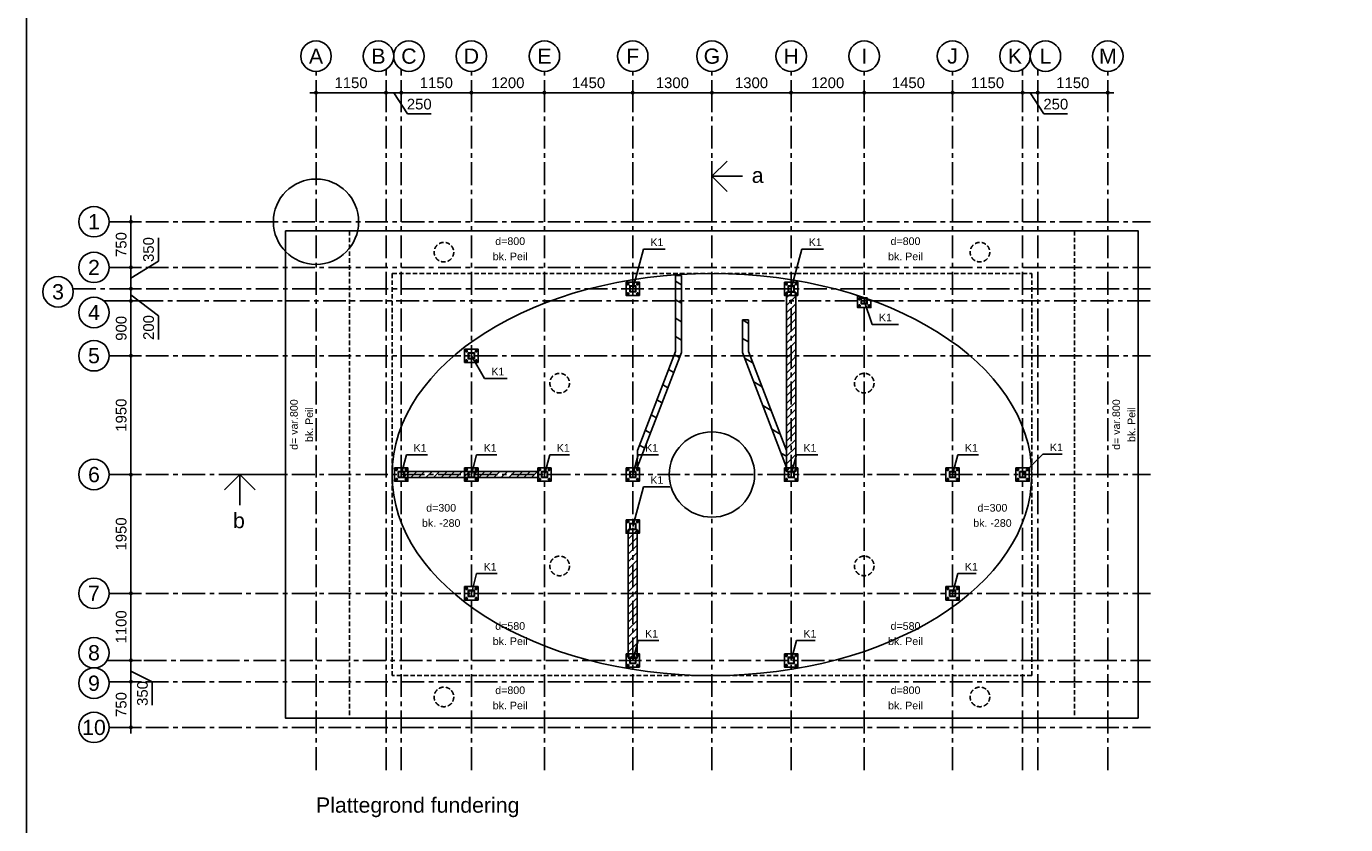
# Model space of a CAD drawing. Extents: x -29722 to 59460, y 0 to 42044.
# Tile 3 of 10: x 1000 to 22658, y 13399 to 26501. Entities that reach past the tile are written whole.
import ezdxf
from ezdxf.enums import TextEntityAlignment as Align

# ---------------------------------------------------------------- set-up
doc = ezdxf.new("R2010")
doc.units = 0
doc.header["$LTSCALE"] = 300
doc.header["$MEASUREMENT"] = 0
doc.header["$PDMODE"] = 3
doc.header["$PDSIZE"] = 2
for name, pattern in [('CENTER', [2, 1.25, -0.25, 0.25, -0.25]), ('CENTER2', [1.125, 0.75, -0.125, 0.125, -0.125]), ('HIDDEN', [0.375, 0.25, -0.125])]:
    doc.linetypes.add(name, pattern=pattern)
doc.layers.get('0').update_dxf_attribs({"linetype": 'CONTINUOUS'})
doc.layers.get('DEFPOINTS').update_dxf_attribs({"linetype": 'CONTINUOUS'})
for name, color, linetype in [('01', 7, 'CENTER'), ('02', 2, 'CONTINUOUS'), ('05', 1, 'CONTINUOUS'), ('06', 7, 'HIDDEN'), ('08', 7, 'CONTINUOUS'), ('12', 7, 'CONTINUOUS'), ('16', 7, 'CONTINUOUS'), ('21', 3, 'CONTINUOUS'), ('22', 7, 'CONTINUOUS'), ('24', 1, 'CONTINUOUS'), ('30', 3, 'CONTINUOUS'), ('32', 4, 'CONTINUOUS'), ('39', 1, 'CENTER2'), ('51', 7, 'HIDDEN')]:
    doc.layers.add(name, color=color, linetype=linetype)
doc.layers.add('28', color=6, linetype='CONTINUOUS', plot=False)
doc.styles.add('ZI-Arial', font='arial.ttf')
doc.dimstyles.get("Standard").update_dxf_attribs({"dimscale": 50, "dimtxt": 2.5, "dimasz": 1, "dimexe": 0, "dimexo": 0, "dimgap": 0, "dimtad": 0, "dimdsep": 46, "dimtxsty": 'ZI-Arial', "dimblk1": 'DOT2035', "dimblk2": 'DOT2035', "dimsah": 1, "dimcen": -1, "dimse1": 1, "dimse2": 1, "dimazin": 0, "dimtfac": 1, "dimtdec": 0, "dimtix": 1, "dimtmove": 1, "dimatfit": 3, "dimldrblk": 'DOT2035', "dimfxl": 1, "dimtvp": 0.9, "dimtolj": 1, "dimtzin": 0, "dimarcsym": 0})

# ---------------------------------------------------------------- blocks, each defined once
blk = doc.blocks.new('KADER0')
at = {"layer": '05'}
blk.add_lwpolyline([(20, 20), (20, 820.88), (1169.2, 820.88), (1169.2, 20)], close=True, dxfattribs=at)
blk = doc.blocks.new('DOT2035')
for p, q in [((-1, 0), (2, 0)), ((0, 3.5), (0, -3.5))]:
    blk.add_line(p, q)
blk.add_circle((0, 0), 0.4)
blk = doc.blocks.new('*D144')
at = {"layer": '21', "color": 0, "lineweight": -2, "transparency": 16777216}
blk.add_line((50, 2118), (1100, 2118), dxfattribs=at)
at = {"layer": 'DEFPOINTS', "color": 0, "transparency": 16777216}
for p in [(0, 2468), (1150, 2501), (1150, 2118)]:
    blk.add_point(p, dxfattribs=at)
at = {"color": 0, "lineweight": -2, "transparency": 16777216, "xscale": 50, "yscale": 50, "zscale": 50, "rotation": 180}
blk.add_blockref('DOT2035', (0, 2118), dxfattribs=at)
at = {"color": 0, "lineweight": -2, "transparency": 16777216, "xscale": 50, "yscale": 50, "zscale": 50}
blk.add_blockref('DOT2035', (1150, 2118), dxfattribs=at)
at = {"layer": '21', "color": 2, "transparency": 16777216, "insert": (575, 2279), "char_height": 175, "attachment_point": 5, "style": 'ZI-Arial'}
blk.add_mtext('\\A1;1150', dxfattribs=at)
blk = doc.blocks.new('*D145')
at = {"layer": '21', "color": 0, "lineweight": -2, "transparency": 16777216}
for p, q in [((1200, 2118), (1350, 2118)), ((1275, 2118), (1500, 1768)), ((1500, 1768), (1889, 1768))]:
    blk.add_line(p, q, dxfattribs=at)
at = {"layer": 'DEFPOINTS', "color": 0, "transparency": 16777216}
for p in [(1150, 2501), (1400, 2501), (1400, 2118)]:
    blk.add_point(p, dxfattribs=at)
at = {"color": 0, "lineweight": -2, "transparency": 16777216, "xscale": 50, "yscale": 50, "zscale": 50, "rotation": 180}
blk.add_blockref('DOT2035', (1150, 2118), dxfattribs=at)
at = {"color": 0, "lineweight": -2, "transparency": 16777216, "xscale": 50, "yscale": 50, "zscale": 50}
blk.add_blockref('DOT2035', (1400, 2118), dxfattribs=at)
at = {"layer": '21', "color": 2, "transparency": 16777216, "insert": (1695, 1929), "char_height": 175, "attachment_point": 5, "style": 'ZI-Arial'}
blk.add_mtext('\\A1;250', dxfattribs=at)
blk = doc.blocks.new('*D146')
at = {"layer": '21', "color": 0, "lineweight": -2, "transparency": 16777216}
blk.add_line((1450, 2118), (2500, 2118), dxfattribs=at)
at = {"layer": 'DEFPOINTS', "color": 0, "transparency": 16777216}
for p in [(1400, 2501), (2550, 2468), (2550, 2118)]:
    blk.add_point(p, dxfattribs=at)
at = {"color": 0, "lineweight": -2, "transparency": 16777216, "xscale": 50, "yscale": 50, "zscale": 50, "rotation": 180}
blk.add_blockref('DOT2035', (1400, 2118), dxfattribs=at)
at = {"color": 0, "lineweight": -2, "transparency": 16777216, "xscale": 50, "yscale": 50, "zscale": 50}
blk.add_blockref('DOT2035', (2550, 2118), dxfattribs=at)
at = {"layer": '21', "color": 2, "transparency": 16777216, "insert": (1975, 2279), "char_height": 175, "attachment_point": 5, "style": 'ZI-Arial'}
blk.add_mtext('\\A1;1150', dxfattribs=at)
blk = doc.blocks.new('*D147')
at = {"layer": '21', "color": 0, "lineweight": -2, "transparency": 16777216}
blk.add_line((2600, 2118), (3700, 2118), dxfattribs=at)
at = {"layer": 'DEFPOINTS', "color": 0, "transparency": 16777216}
for p in [(2550, 2468), (3750, 2468), (3750, 2118)]:
    blk.add_point(p, dxfattribs=at)
at = {"color": 0, "lineweight": -2, "transparency": 16777216, "xscale": 50, "yscale": 50, "zscale": 50, "rotation": 180}
blk.add_blockref('DOT2035', (2550, 2118), dxfattribs=at)
at = {"color": 0, "lineweight": -2, "transparency": 16777216, "xscale": 50, "yscale": 50, "zscale": 50}
blk.add_blockref('DOT2035', (3750, 2118), dxfattribs=at)
at = {"layer": '21', "color": 2, "transparency": 16777216, "insert": (3150, 2279), "char_height": 175, "attachment_point": 5, "style": 'ZI-Arial'}
blk.add_mtext('\\A1;1200', dxfattribs=at)
blk = doc.blocks.new('*D148')
at = {"layer": '21', "color": 0, "lineweight": -2, "transparency": 16777216}
blk.add_line((3800, 2118), (5150, 2118), dxfattribs=at)
at = {"layer": 'DEFPOINTS', "color": 0, "transparency": 16777216}
for p in [(3750, 2468), (5200, 2468), (5200, 2118)]:
    blk.add_point(p, dxfattribs=at)
at = {"color": 0, "lineweight": -2, "transparency": 16777216, "xscale": 50, "yscale": 50, "zscale": 50, "rotation": 180}
blk.add_blockref('DOT2035', (3750, 2118), dxfattribs=at)
at = {"color": 0, "lineweight": -2, "transparency": 16777216, "xscale": 50, "yscale": 50, "zscale": 50}
blk.add_blockref('DOT2035', (5200, 2118), dxfattribs=at)
at = {"layer": '21', "color": 2, "transparency": 16777216, "insert": (4475, 2279), "char_height": 175, "attachment_point": 5, "style": 'ZI-Arial'}
blk.add_mtext('\\A1;1450', dxfattribs=at)
blk = doc.blocks.new('*D149')
at = {"layer": '21', "color": 0, "lineweight": -2, "transparency": 16777216}
blk.add_line((7850, 2118), (8950, 2118), dxfattribs=at)
at = {"layer": 'DEFPOINTS', "color": 0, "transparency": 16777216}
for p in [(7800, 2468), (9000, 2468), (9000, 2118)]:
    blk.add_point(p, dxfattribs=at)
at = {"color": 0, "lineweight": -2, "transparency": 16777216, "xscale": 50, "yscale": 50, "zscale": 50, "rotation": 180}
blk.add_blockref('DOT2035', (7800, 2118), dxfattribs=at)
at = {"color": 0, "lineweight": -2, "transparency": 16777216, "xscale": 50, "yscale": 50, "zscale": 50}
blk.add_blockref('DOT2035', (9000, 2118), dxfattribs=at)
at = {"layer": '21', "color": 2, "transparency": 16777216, "insert": (8400, 2279), "char_height": 175, "attachment_point": 5, "style": 'ZI-Arial'}
blk.add_mtext('\\A1;1200', dxfattribs=at)
blk = doc.blocks.new('*D150')
at = {"layer": '21', "color": 0, "lineweight": -2, "transparency": 16777216}
blk.add_line((9050, 2118), (10400, 2118), dxfattribs=at)
at = {"layer": 'DEFPOINTS', "color": 0, "transparency": 16777216}
for p in [(9000, 2468), (10450, 2468), (10450, 2118)]:
    blk.add_point(p, dxfattribs=at)
at = {"color": 0, "lineweight": -2, "transparency": 16777216, "xscale": 50, "yscale": 50, "zscale": 50, "rotation": 180}
blk.add_blockref('DOT2035', (9000, 2118), dxfattribs=at)
at = {"color": 0, "lineweight": -2, "transparency": 16777216, "xscale": 50, "yscale": 50, "zscale": 50}
blk.add_blockref('DOT2035', (10450, 2118), dxfattribs=at)
at = {"layer": '21', "color": 2, "transparency": 16777216, "insert": (9725, 2279), "char_height": 175, "attachment_point": 5, "style": 'ZI-Arial'}
blk.add_mtext('\\A1;1450', dxfattribs=at)
blk = doc.blocks.new('*D151')
at = {"layer": '21', "color": 0, "lineweight": -2, "transparency": 16777216}
blk.add_line((10500, 2118), (11550, 2118), dxfattribs=at)
at = {"layer": 'DEFPOINTS', "color": 0, "transparency": 16777216}
for p in [(10450, 2468), (11600, 2501), (11600, 2118)]:
    blk.add_point(p, dxfattribs=at)
at = {"color": 0, "lineweight": -2, "transparency": 16777216, "xscale": 50, "yscale": 50, "zscale": 50, "rotation": 180}
blk.add_blockref('DOT2035', (10450, 2118), dxfattribs=at)
at = {"color": 0, "lineweight": -2, "transparency": 16777216, "xscale": 50, "yscale": 50, "zscale": 50}
blk.add_blockref('DOT2035', (11600, 2118), dxfattribs=at)
at = {"layer": '21', "color": 2, "transparency": 16777216, "insert": (11025, 2279), "char_height": 175, "attachment_point": 5, "style": 'ZI-Arial'}
blk.add_mtext('\\A1;1150', dxfattribs=at)
blk = doc.blocks.new('*D152')
at = {"layer": '21', "color": 0, "lineweight": -2, "transparency": 16777216}
for p, q in [((11650, 2118), (11800, 2118)), ((11725, 2118), (11950, 1768)), ((11950, 1768), (12339, 1768))]:
    blk.add_line(p, q, dxfattribs=at)
at = {"layer": 'DEFPOINTS', "color": 0, "transparency": 16777216}
for p in [(11600, 2501), (11850, 2501), (11850, 2118)]:
    blk.add_point(p, dxfattribs=at)
at = {"color": 0, "lineweight": -2, "transparency": 16777216, "xscale": 50, "yscale": 50, "zscale": 50, "rotation": 180}
blk.add_blockref('DOT2035', (11600, 2118), dxfattribs=at)
at = {"color": 0, "lineweight": -2, "transparency": 16777216, "xscale": 50, "yscale": 50, "zscale": 50}
blk.add_blockref('DOT2035', (11850, 2118), dxfattribs=at)
at = {"layer": '21', "color": 2, "transparency": 16777216, "insert": (12145, 1929), "char_height": 175, "attachment_point": 5, "style": 'ZI-Arial'}
blk.add_mtext('\\A1;250', dxfattribs=at)
blk = doc.blocks.new('*D153')
at = {"layer": '21', "color": 0, "lineweight": -2, "transparency": 16777216}
blk.add_line((11900, 2118), (12950, 2118), dxfattribs=at)
at = {"layer": 'DEFPOINTS', "color": 0, "transparency": 16777216}
for p in [(11850, 2501), (13000, 2468), (13000, 2118)]:
    blk.add_point(p, dxfattribs=at)
at = {"color": 0, "lineweight": -2, "transparency": 16777216, "xscale": 50, "yscale": 50, "zscale": 50, "rotation": 180}
blk.add_blockref('DOT2035', (11850, 2118), dxfattribs=at)
at = {"color": 0, "lineweight": -2, "transparency": 16777216, "xscale": 50, "yscale": 50, "zscale": 50}
blk.add_blockref('DOT2035', (13000, 2118), dxfattribs=at)
at = {"layer": '21', "color": 2, "transparency": 16777216, "insert": (12425, 2279), "char_height": 175, "attachment_point": 5, "style": 'ZI-Arial'}
blk.add_mtext('\\A1;1150', dxfattribs=at)
blk = doc.blocks.new('*D154')
at = {"layer": '21', "color": 0, "lineweight": -2, "transparency": 16777216}
blk.add_line((-3038, -8250), (-3038, -7600), dxfattribs=at)
at = {"layer": 'DEFPOINTS', "color": 0, "transparency": 16777216}
for p in [(-3397, -7550), (-3038, -7550), (-3396, -8300)]:
    blk.add_point(p, dxfattribs=at)
at = {"color": 0, "lineweight": -2, "transparency": 16777216, "xscale": 50, "yscale": 50, "zscale": 50}
for p, rotation in [((-3038, -7550), 90), ((-3038, -8300), 270)]:
    blk.add_blockref('DOT2035', p, dxfattribs=dict(at, rotation=rotation))
at = {"layer": '21', "color": 2, "transparency": 16777216, "insert": (-3198, -7925), "char_height": 175, "attachment_point": 5, "rotation": 90, "style": 'ZI-Arial'}
blk.add_mtext('\\A1;750', dxfattribs=at)
blk = doc.blocks.new('*D155')
at = {"layer": '21', "color": 0, "lineweight": -2, "transparency": 16777216}
for p, q in [((-3038, -7500), (-3038, -7250)), ((-3038, -7375), (-2688, -7550)), ((-2688, -7550), (-2688, -7936))]:
    blk.add_line(p, q, dxfattribs=at)
at = {"layer": 'DEFPOINTS', "color": 0, "transparency": 16777216}
for p in [(-3429, -7200), (-3038, -7200), (-3397, -7550)]:
    blk.add_point(p, dxfattribs=at)
at = {"color": 0, "lineweight": -2, "transparency": 16777216, "xscale": 50, "yscale": 50, "zscale": 50}
for p, rotation in [((-3038, -7200), 90), ((-3038, -7550), 270)]:
    blk.add_blockref('DOT2035', p, dxfattribs=dict(at, rotation=rotation))
at = {"layer": '21', "color": 2, "transparency": 16777216, "insert": (-2849, -7743), "char_height": 175, "attachment_point": 5, "rotation": 90, "style": 'ZI-Arial'}
blk.add_mtext('\\A1;350', dxfattribs=at)
blk = doc.blocks.new('*D156')
at = {"layer": '21', "color": 0, "lineweight": -2, "transparency": 16777216}
blk.add_line((-3038, -7150), (-3038, -6150), dxfattribs=at)
at = {"layer": 'DEFPOINTS', "color": 0, "transparency": 16777216}
for p in [(-3396, -6100), (-3038, -6100), (-3429, -7200)]:
    blk.add_point(p, dxfattribs=at)
at = {"color": 0, "lineweight": -2, "transparency": 16777216, "xscale": 50, "yscale": 50, "zscale": 50}
for p, rotation in [((-3038, -6100), 90), ((-3038, -7200), 270)]:
    blk.add_blockref('DOT2035', p, dxfattribs=dict(at, rotation=rotation))
at = {"layer": '21', "color": 2, "transparency": 16777216, "insert": (-3198, -6650), "char_height": 175, "attachment_point": 5, "rotation": 90, "style": 'ZI-Arial'}
blk.add_mtext('\\A1;1100', dxfattribs=at)
blk = doc.blocks.new('*D157')
at = {"layer": '21', "color": 0, "lineweight": -2, "transparency": 16777216}
blk.add_line((-3038, -6050), (-3038, -4200), dxfattribs=at)
at = {"layer": 'DEFPOINTS', "color": 0, "transparency": 16777216}
for p in [(-3396, -4150), (-3038, -4150), (-3396, -6100)]:
    blk.add_point(p, dxfattribs=at)
at = {"color": 0, "lineweight": -2, "transparency": 16777216, "xscale": 50, "yscale": 50, "zscale": 50}
for p, rotation in [((-3038, -4150), 90), ((-3038, -6100), 270)]:
    blk.add_blockref('DOT2035', p, dxfattribs=dict(at, rotation=rotation))
at = {"layer": '21', "color": 2, "transparency": 16777216, "insert": (-3198, -5125), "char_height": 175, "attachment_point": 5, "rotation": 90, "style": 'ZI-Arial'}
blk.add_mtext('\\A1;1950', dxfattribs=at)
blk = doc.blocks.new('*D158')
at = {"layer": '21', "color": 0, "lineweight": -2, "transparency": 16777216}
blk.add_line((-3038, -2150), (-3038, -1350), dxfattribs=at)
at = {"layer": 'DEFPOINTS', "color": 0, "transparency": 16777216}
for p in [(-3483, -1300), (-3038, -1300), (-3396, -2200)]:
    blk.add_point(p, dxfattribs=at)
at = {"color": 0, "lineweight": -2, "transparency": 16777216, "xscale": 50, "yscale": 50, "zscale": 50}
for p, rotation in [((-3038, -1300), 90), ((-3038, -2200), 270)]:
    blk.add_blockref('DOT2035', p, dxfattribs=dict(at, rotation=rotation))
at = {"layer": '21', "color": 2, "transparency": 16777216, "insert": (-3198, -1750), "char_height": 175, "attachment_point": 5, "rotation": 90, "style": 'ZI-Arial'}
blk.add_mtext('\\A1;900', dxfattribs=at)
blk = doc.blocks.new('*D159')
at = {"layer": '21', "color": 0, "lineweight": -2, "transparency": 16777216}
for p, q in [((-3038, -1250), (-3038, -1150)), ((-3038, -1200), (-2588, -1543)), ((-2588, -1543), (-2588, -1932))]:
    blk.add_line(p, q, dxfattribs=at)
at = {"layer": 'DEFPOINTS', "color": 0, "transparency": 16777216}
for p in [(-3991, -1100), (-3038, -1100), (-3483, -1300)]:
    blk.add_point(p, dxfattribs=at)
at = {"color": 0, "lineweight": -2, "transparency": 16777216, "xscale": 50, "yscale": 50, "zscale": 50}
for p, rotation in [((-3038, -1100), 90), ((-3038, -1300), 270)]:
    blk.add_blockref('DOT2035', p, dxfattribs=dict(at, rotation=rotation))
at = {"layer": '21', "color": 2, "transparency": 16777216, "insert": (-2748, -1737), "char_height": 175, "attachment_point": 5, "rotation": 90, "style": 'ZI-Arial'}
blk.add_mtext('\\A1;200', dxfattribs=at)
blk = doc.blocks.new('*D160')
at = {"layer": '21', "color": 0, "lineweight": -2, "transparency": 16777216}
for p, q in [((-2588, -650), (-2588, -264)), ((-3038, -925), (-2588, -650)), ((-3038, -1050), (-3038, -800))]:
    blk.add_line(p, q, dxfattribs=at)
at = {"layer": 'DEFPOINTS', "color": 0, "transparency": 16777216}
for p in [(-3396, -750), (-3038, -750), (-3991, -1100)]:
    blk.add_point(p, dxfattribs=at)
at = {"color": 0, "lineweight": -2, "transparency": 16777216, "xscale": 50, "yscale": 50, "zscale": 50}
for p, rotation in [((-3038, -750), 90), ((-3038, -1100), 270)]:
    blk.add_blockref('DOT2035', p, dxfattribs=dict(at, rotation=rotation))
at = {"layer": '21', "color": 2, "transparency": 16777216, "insert": (-2749, -457), "char_height": 175, "attachment_point": 5, "rotation": 90, "style": 'ZI-Arial'}
blk.add_mtext('\\A1;350', dxfattribs=at)
blk = doc.blocks.new('*D161')
at = {"layer": '21', "color": 0, "lineweight": -2, "transparency": 16777216}
blk.add_line((-3038, -700), (-3038, -50), dxfattribs=at)
at = {"layer": 'DEFPOINTS', "color": 0, "transparency": 16777216}
for p in [(-3396, 0), (-3038, 0), (-3396, -750)]:
    blk.add_point(p, dxfattribs=at)
at = {"color": 0, "lineweight": -2, "transparency": 16777216, "xscale": 50, "yscale": 50, "zscale": 50}
for p, rotation in [((-3038, 0), 90), ((-3038, -750), 270)]:
    blk.add_blockref('DOT2035', p, dxfattribs=dict(at, rotation=rotation))
at = {"layer": '21', "color": 2, "transparency": 16777216, "insert": (-3198, -375), "char_height": 175, "attachment_point": 5, "rotation": 90, "style": 'ZI-Arial'}
blk.add_mtext('\\A1;750', dxfattribs=at)
blk = doc.blocks.new('*D162')
at = {"layer": '21', "color": 0, "lineweight": -2, "transparency": 16777216}
blk.add_line((6450, 2118), (5250, 2118), dxfattribs=at)
at = {"layer": 'DEFPOINTS', "color": 0, "transparency": 16777216}
for p in [(5200, 2468), (6500, 2468), (5200, 2118)]:
    blk.add_point(p, dxfattribs=at)
at = {"color": 0, "lineweight": -2, "transparency": 16777216, "xscale": 50, "yscale": 50, "zscale": 50, "rotation": 180}
blk.add_blockref('DOT2035', (5200, 2118), dxfattribs=at)
at = {"color": 0, "lineweight": -2, "transparency": 16777216, "xscale": 50, "yscale": 50, "zscale": 50}
blk.add_blockref('DOT2035', (6500, 2118), dxfattribs=at)
at = {"layer": '21', "color": 2, "transparency": 16777216, "insert": (5850, 2279), "char_height": 175, "attachment_point": 5, "style": 'ZI-Arial'}
blk.add_mtext('\\A1;1300', dxfattribs=at)
blk = doc.blocks.new('*D163')
at = {"layer": '21', "color": 0, "lineweight": -2, "transparency": 16777216}
blk.add_line((6550, 2118), (7750, 2118), dxfattribs=at)
at = {"layer": 'DEFPOINTS', "color": 0, "transparency": 16777216}
for p in [(6500, 2468), (7800, 2468), (7800, 2118)]:
    blk.add_point(p, dxfattribs=at)
at = {"color": 0, "lineweight": -2, "transparency": 16777216, "xscale": 50, "yscale": 50, "zscale": 50, "rotation": 180}
blk.add_blockref('DOT2035', (6500, 2118), dxfattribs=at)
at = {"color": 0, "lineweight": -2, "transparency": 16777216, "xscale": 50, "yscale": 50, "zscale": 50}
blk.add_blockref('DOT2035', (7800, 2118), dxfattribs=at)
at = {"layer": '21', "color": 2, "transparency": 16777216, "insert": (7150, 2279), "char_height": 175, "attachment_point": 5, "style": 'ZI-Arial'}
blk.add_mtext('\\A1;1300', dxfattribs=at)
blk = doc.blocks.new('*D164')
at = {"layer": '21', "color": 0, "lineweight": -2, "transparency": 16777216}
blk.add_line((-3038, -2250), (-3038, -4100), dxfattribs=at)
at = {"layer": 'DEFPOINTS', "color": 0, "transparency": 16777216}
for p in [(-3396, -2200), (-3396, -4150), (-3038, -4150)]:
    blk.add_point(p, dxfattribs=at)
at = {"color": 0, "lineweight": -2, "transparency": 16777216, "xscale": 50, "yscale": 50, "zscale": 50}
for p, rotation in [((-3038, -2200), 90), ((-3038, -4150), 270)]:
    blk.add_blockref('DOT2035', p, dxfattribs=dict(at, rotation=rotation))
at = {"layer": '21', "color": 2, "transparency": 16777216, "insert": (-3198, -3175), "char_height": 175, "attachment_point": 5, "rotation": 90, "style": 'ZI-Arial'}
blk.add_mtext('\\A1;1950', dxfattribs=at)
blk = doc.blocks.new('K100x100x6.3d', base_point=(50, 50))
at = {"layer": '32'}
blk.add_lwpolyline([(8, 0), (92, 0, 0.4142136), (100, 8), (100, 92, 0.4142136), (92, 100), (8, 100, 0.4142136), (0, 92), (0, 8, 0.4142136), (8, 0, 0.4142136)], format="xyb", dxfattribs=at)
blk.add_lwpolyline([(8, 6.3), (92, 6.3, 0.4142136), (93.7, 8), (93.7, 92, 0.4142136), (92, 93.7), (8, 93.7, 0.4142136), (6.3, 92), (6.3, 8, 0.4142136)], format="xyb", close=True, dxfattribs=at)
blk = doc.blocks.new('vpl')
at = {"layer": '30'}
for points in [[(-110, 110), (110, 110), (110, -110), (-110, -110)], [(-88, 94), (-96, 80), (-88, 66), (-72, 66), (-64, 80), (-72, 94)], [(72, 94), (64, 80), (72, 66), (88, 66), (96, 80), (88, 94)], [(-88, -66), (-96, -80), (-88, -94), (-72, -94), (-64, -80), (-72, -66)], [(72, -66), (64, -80), (72, -94), (88, -94), (96, -80), (88, -66)]]:
    blk.add_lwpolyline(points, close=True, dxfattribs=at)
blk = doc.blocks.new('*U226')
at = {"layer": '22'}
for p, q in [((0, 0), (87, 325)), ((87, 325), (429, 325))]:
    blk.add_line(p, q, dxfattribs=at)
at = {"layer": '28'}
blk.add_lwpolyline([(-50, -50), (50, -50), (50, 50), (-50, 50)], close=True, dxfattribs=at)
for name in ['vpl', 'K100x100x6.3d']:
    blk.add_blockref(name, (0, 0))
at = {"layer": '22', "style": 'ZI-Arial'}
blk.add_text('K1', height=125, dxfattribs=at).set_placement((202, 375))
blk = doc.blocks.new('*U225')
at = {"layer": '22'}
for p, q in [((0, 0), (87, 325)), ((87, 325), (417, 325))]:
    blk.add_line(p, q, dxfattribs=at)
at = {"layer": '28'}
blk.add_lwpolyline([(-50, -50), (50, -50), (50, 50), (-50, 50)], close=True, dxfattribs=at)
for name in ['vpl', 'K100x100x6.3d']:
    blk.add_blockref(name, (0, 0))
at = {"layer": '22', "style": 'ZI-Arial'}
blk.add_text('K1', height=125, dxfattribs=at).set_placement((202, 375))
blk = doc.blocks.new('*U224')
at = {"layer": '22'}
for p, q in [((0, 0), (87, 325)), ((87, 325), (413, 325))]:
    blk.add_line(p, q, dxfattribs=at)
at = {"layer": '28'}
blk.add_lwpolyline([(-50, -50), (50, -50), (50, 50), (-50, 50)], close=True, dxfattribs=at)
for name in ['vpl', 'K100x100x6.3d']:
    blk.add_blockref(name, (0, 0))
at = {"layer": '22', "style": 'ZI-Arial'}
blk.add_text('K1', height=125, dxfattribs=at).set_placement((202, 375))
blk = doc.blocks.new('*U223')
at = {"layer": '22'}
for p, q in [((0, 0), (87, 325)), ((87, 325), (422, 325))]:
    blk.add_line(p, q, dxfattribs=at)
at = {"layer": '28'}
blk.add_lwpolyline([(-50, -50), (50, -50), (50, 50), (-50, 50)], close=True, dxfattribs=at)
for name in ['vpl', 'K100x100x6.3d']:
    blk.add_blockref(name, (0, 0))
at = {"layer": '22', "style": 'ZI-Arial'}
blk.add_text('K1', height=125, dxfattribs=at).set_placement((202, 375))
blk = doc.blocks.new('*U222')
at = {"layer": '22'}
for p, q in [((0, 0), (87, 325)), ((87, 325), (437, 325))]:
    blk.add_line(p, q, dxfattribs=at)
at = {"layer": '28'}
blk.add_lwpolyline([(-50, -50), (50, -50), (50, 50), (-50, 50)], close=True, dxfattribs=at)
for name in ['vpl', 'K100x100x6.3d']:
    blk.add_blockref(name, (0, 0))
at = {"layer": '22', "style": 'ZI-Arial'}
blk.add_text('K1', height=125, dxfattribs=at).set_placement((202, 375))
blk = doc.blocks.new('*U221')
at = {"layer": '22'}
for p, q in [((0, 0), (87, 325)), ((87, 325), (424, 325))]:
    blk.add_line(p, q, dxfattribs=at)
at = {"layer": '28'}
blk.add_lwpolyline([(-50, -50), (50, -50), (50, 50), (-50, 50)], close=True, dxfattribs=at)
for name in ['vpl', 'K100x100x6.3d']:
    blk.add_blockref(name, (0, 0))
at = {"layer": '22', "style": 'ZI-Arial'}
blk.add_text('K1', height=125, dxfattribs=at).set_placement((202, 375))
blk = doc.blocks.new('*U220')
at = {"layer": '22'}
for p, q in [((0, 0), (334, 334)), ((334, 334), (651, 334))]:
    blk.add_line(p, q, dxfattribs=at)
at = {"layer": '28'}
blk.add_lwpolyline([(-50, -50), (50, -50), (50, 50), (-50, 50)], close=True, dxfattribs=at)
for name in ['vpl', 'K100x100x6.3d']:
    blk.add_blockref(name, (0, 0))
at = {"layer": '22', "style": 'ZI-Arial'}
blk.add_text('K1', height=125, dxfattribs=at).set_placement((449, 384))
blk = doc.blocks.new('*U233')
at = {"layer": '22'}
for p, q in [((0, 0), (174, 651)), ((174, 651), (529, 651))]:
    blk.add_line(p, q, dxfattribs=at)
at = {"layer": '28'}
blk.add_lwpolyline([(-50, -50), (50, -50), (50, 50), (-50, 50)], close=True, dxfattribs=at)
for name in ['vpl', 'K100x100x6.3d']:
    blk.add_blockref(name, (0, 0))
at = {"layer": '22', "style": 'ZI-Arial'}
blk.add_text('K1', height=125, dxfattribs=at).set_placement((289, 701))
blk = doc.blocks.new('*U232')
at = {"layer": '22'}
for p, q in [((0, 0), (174, 651)), ((174, 651), (531, 651))]:
    blk.add_line(p, q, dxfattribs=at)
at = {"layer": '28'}
blk.add_lwpolyline([(-50, -50), (50, -50), (50, 50), (-50, 50)], close=True, dxfattribs=at)
for name in ['vpl', 'K100x100x6.3d']:
    blk.add_blockref(name, (0, 0))
at = {"layer": '22', "style": 'ZI-Arial'}
blk.add_text('K1', height=125, dxfattribs=at).set_placement((289, 701))
blk = doc.blocks.new('*U227')
at = {"layer": '22'}
for p, q in [((0, 0), (214, -372)), ((214, -372), (586, -372))]:
    blk.add_line(p, q, dxfattribs=at)
at = {"layer": '28'}
blk.add_lwpolyline([(-50, -50), (50, -50), (50, 50), (-50, 50)], close=True, dxfattribs=at)
for name in ['vpl', 'K100x100x6.3d']:
    blk.add_blockref(name, (0, 0))
at = {"layer": '22', "style": 'ZI-Arial'}
blk.add_text('K1', height=125, dxfattribs=at).set_placement((328, -322))
blk = doc.blocks.new('*U228')
at = {"layer": '22'}
for p, q in [((0, 0), (87, 325)), ((87, 325), (426, 325))]:
    blk.add_line(p, q, dxfattribs=at)
at = {"layer": '28'}
blk.add_lwpolyline([(-50, -50), (50, -50), (50, 50), (-50, 50)], close=True, dxfattribs=at)
for name in ['vpl', 'K100x100x6.3d']:
    blk.add_blockref(name, (0, 0))
at = {"layer": '22', "style": 'ZI-Arial'}
blk.add_text('K1', height=125, dxfattribs=at).set_placement((202, 375))
blk = doc.blocks.new('*U231')
at = {"layer": '22'}
for p, q in [((0, 0), (87, 325)), ((87, 325), (430, 325))]:
    blk.add_line(p, q, dxfattribs=at)
at = {"layer": '28'}
blk.add_lwpolyline([(-50, -50), (50, -50), (50, 50), (-50, 50)], close=True, dxfattribs=at)
for name in ['vpl', 'K100x100x6.3d']:
    blk.add_blockref(name, (0, 0))
at = {"layer": '22', "style": 'ZI-Arial'}
blk.add_text('K1', height=125, dxfattribs=at).set_placement((202, 375))
blk = doc.blocks.new('*U230')
at = {"layer": '22'}
for p, q in [((0, 0), (87, 325)), ((87, 325), (393, 325))]:
    blk.add_line(p, q, dxfattribs=at)
at = {"layer": '28'}
blk.add_lwpolyline([(-50, -50), (50, -50), (50, 50), (-50, 50)], close=True, dxfattribs=at)
for name in ['vpl', 'K100x100x6.3d']:
    blk.add_blockref(name, (0, 0))
at = {"layer": '22', "style": 'ZI-Arial'}
blk.add_text('K1', height=125, dxfattribs=at).set_placement((202, 375))
blk = doc.blocks.new('*U229')
at = {"layer": '22'}
for p, q in [((0, 0), (87, 325)), ((87, 325), (387, 325))]:
    blk.add_line(p, q, dxfattribs=at)
at = {"layer": '28'}
blk.add_lwpolyline([(-50, -50), (50, -50), (50, 50), (-50, 50)], close=True, dxfattribs=at)
for name in ['vpl', 'K100x100x6.3d']:
    blk.add_blockref(name, (0, 0))
at = {"layer": '22', "style": 'ZI-Arial'}
blk.add_text('K1', height=125, dxfattribs=at).set_placement((202, 375))
blk = doc.blocks.new('*U219')
at = {"layer": '22'}
for p, q in [((0, 0), (174, 651)), ((174, 651), (609, 651))]:
    blk.add_line(p, q, dxfattribs=at)
at = {"layer": '28'}
blk.add_lwpolyline([(-50, -50), (50, -50), (50, 50), (-50, 50)], close=True, dxfattribs=at)
for name in ['vpl', 'K100x100x6.3d']:
    blk.add_blockref(name, (0, 0))
at = {"layer": '22', "style": 'ZI-Arial'}
blk.add_text('K1', height=125, dxfattribs=at).set_placement((289, 701))
blk = doc.blocks.new('ZI_KOLOMMEN')
at = {"layer": '22'}
for p, q in [((9000, -1300), (9128, -1685)), ((9128, -1685), (9563, -1685))]:
    blk.add_line(p, q, dxfattribs=at)
at = {"layer": '28'}
blk.add_lwpolyline([(8950, -1350), (9050, -1350), (9050, -1250), (8950, -1250)], close=True, dxfattribs=at)
at = {"layer": '30'}
for points in [[(8890, -1222), (9110, -1297), (9110, -1410), (8890, -1410)], [(8912, -1254), (8904, -1267), (8912, -1281), (8928, -1281), (8936, -1267), (8928, -1254)], [(8912, -1366), (8904, -1380), (8912, -1394), (8928, -1394), (8936, -1380), (8928, -1366)], [(9072, -1366), (9064, -1380), (9072, -1394), (9088, -1394), (9096, -1380), (9088, -1366)]]:
    blk.add_lwpolyline(points, close=True, dxfattribs=at)
for name, p in [('*U232', (5200, -1100)), ('*U233', (7800, -1100)), ('K100x100x6.3d', (9000, -1300)), ('*U227', (2550, -2200)), ('*U226', (1400, -4150)), ('*U225', (2550, -4150)), ('*U224', (3750, -4150)), ('*U223', (5200, -4150)), ('*U222', (7800, -4150)), ('*U221', (10450, -4150)), ('*U220', (11600, -4150)), ('*U219', (5200, -5003)), ('*U228', (2550, -6100)), ('*U229', (10450, -6100)), ('*U231', (5200, -7200)), ('*U230', (7800, -7200))]:
    blk.add_blockref(name, p)
at = {"layer": '22', "style": 'ZI-Arial'}
blk.add_text('K1', height=125, dxfattribs=at).set_placement((9242, -1635))
blk = doc.blocks.new('DSN-50')
at = {"layer": '39', "linetype": 'CENTER2'}
blk.add_line((0, 0), (0, 20), dxfattribs=at)
at = {"layer": '39'}
blk.add_line((0, 15), (10, 15), dxfattribs=at)
blk.add_lwpolyline([(5, 10), (0, 15), (5, 20)], dxfattribs=at)
blk = doc.blocks.new('PAAL0a')
at = {"layer": '51'}
blk.add_circle((0, 0), 161, dxfattribs=at)
blk = doc.blocks.new('Zi_ASSEN')
at = {"layer": '01'}
for p, q in [((0, -9000), (0, 2468)), ((1150, -9000), (1150, 2501.494)), ((1400, -9000), (1400, 2501.494)), ((2550, -9000), (2550, 2468)), ((3750, -9000), (3750, 2468)), ((5200, -9000), (5200, 2468)), ((6500, -9000), (6500, 2468)), ((7800, -9000), (7800, 2468)), ((9000, -9000), (9000, 2468)), ((10450, -9000), (10450, 2468)), ((11600, -9000), (11600, 2501.494)), ((11850, -9000), (11850, 2501.494)), ((13000, -9000), (13000, 2468)), ((-3395.5, 0), (13700, 0)), ((-3395.5, -750), (13700, -750)), ((-3990.551, -1100), (13700, -1100)), ((-3483.019, -1300), (13700, -1300)), ((-3395.5, -2200), (13700, -2200)), ((-3395.5, -4150), (13700, -4150)), ((-3395.5, -6100), (13700, -6100)), ((-3428.994, -7200), (13700, -7200)), ((-3396.753, -7550), (13700, -7550)), ((-3395.5, -8300), (13700, -8300))]:
    blk.add_line(p, q, dxfattribs=at)
at = {"layer": '12'}
for centre in [(0, 2718), (1025, 2718), (1525, 2718), (2550, 2718), (3750, 2718), (5200, 2718), (6500, 2718), (7800, 2718), (9000, 2718), (10450, 2718), (11475, 2718), (11975, 2718), (13000, 2718), (-3645.5, 0), (-3645.5, -750), (-4235.5, -1150), (-3645.5, -1490), (-3645.5, -2200), (-3645.5, -4150), (-3645.5, -6100), (-3645.5, -7075), (-3645.5, -7575), (-3645.5, -8300)]:
    blk.add_circle(centre, 250, dxfattribs=at)
at = {"layer": '28'}
for centre in [(0, 0), (6500, -4150)]:
    blk.add_circle(centre, 700, dxfattribs=at)
at = {"layer": '24', "style": 'ZI-Arial'}
for s, p in [('A', (0, 2718)), ('B', (1025, 2718)), ('C', (1525, 2718)), ('D', (2550, 2718)), ('E', (3750, 2718)), ('F', (5200, 2718)), ('G', (6500, 2718)), ('H', (7800, 2718)), ('I', (9000, 2718)), ('J', (10450, 2718)), ('K', (11475, 2718)), ('L', (11975, 2718)), ('M', (13000, 2718)), ('1', (-3645.5, 0)), ('2', (-3645.5, -750)), ('3', (-4235.5, -1150)), ('4', (-3645.5, -1490)), ('5', (-3645.5, -2200)), ('6', (-3645.5, -4150)), ('7', (-3645.5, -6100)), ('8', (-3645.5, -7075)), ('9', (-3645.5, -7575)), ('10', (-3645.5, -8300))]:
    blk.add_text(s, height=250, dxfattribs=at).set_placement(p, align=Align.MIDDLE)
at = {"layer": '21'}
for base, p1, p2, picture, middle in [((1150, 2118), (0, 2468), (1150, 2501.494), '*D144', (575, 2278.83)), ((2550, 2118), (1400, 2501.494), (2550, 2468), '*D146', (1975, 2278.83)), ((3750, 2118), (2550, 2468), (3750, 2468), '*D147', (3150, 2278.83)), ((5200, 2118), (3750, 2468), (5200, 2468), '*D148', (4475, 2278.83)), ((7800, 2118), (6500, 2468), (7800, 2468), '*D163', (7150, 2278.938)), ((9000, 2118), (7800, 2468), (9000, 2468), '*D149', (8400, 2278.83)), ((10450, 2118), (9000, 2468), (10450, 2468), '*D150', (9725, 2278.83)), ((11600, 2118), (10450, 2468), (11600, 2501.494), '*D151', (11025, 2278.83)), ((13000, 2118), (11850, 2501.494), (13000, 2468), '*D153', (12425, 2278.83))]:
    dim = blk.add_linear_dim(base=base, p1=p1, p2=p2, dimstyle='Standard', override={"dimtxt": 3.5, "dimclrt": 2}, dxfattribs=at)
    dim.commit()
    dim.dimension.update_dxf_attribs({"geometry": picture, "text_midpoint": middle})
for base, p1, p2, picture, middle in [((1400, 2118), (1150, 2501.494), (1400, 2501.494), '*D145', (1500, 1768)), ((11850, 2118), (11600, 2501.494), (11850, 2501.494), '*D152', (11950, 1768))]:
    dim = blk.add_linear_dim(base=base, p1=p1, p2=p2, dimstyle='Standard', override={"dimtxt": 3.5, "dimclrt": 2}, dxfattribs=at)
    dim.commit()
    dim.dimension.update_dxf_attribs({"geometry": picture, "text_midpoint": middle, "dimtype": 128})
for base, p1, p2, angle, picture, middle in [((5200, 2118), (6500, 2468), (5200, 2468), 180, '*D162', (5850, 2278.938)), ((-3037.637, 0), (-3395.5, -750), (-3395.5, 0), 90, '*D161', (-3198.468, -375)), ((-3037.637, -1300), (-3395.5, -2200), (-3483.019, -1300), 90, '*D158', (-3198.468, -1750)), ((-3037.637, -4150), (-3395.5, -2200), (-3395.5, -4150), 270, '*D164', (-3198.468, -3175)), ((-3037.637, -4150), (-3395.5, -6100), (-3395.5, -4150), 90, '*D157', (-3198.468, -5125)), ((-3037.637, -6100), (-3428.994, -7200), (-3395.5, -6100), 90, '*D156', (-3198.468, -6650)), ((-3037.637, -7550), (-3395.5, -8300), (-3396.753, -7550), 90, '*D154', (-3198.468, -7925))]:
    dim = blk.add_linear_dim(base=base, p1=p1, p2=p2, angle=angle, dimstyle='Standard', override={"dimtxt": 3.5, "dimclrt": 2}, dxfattribs=at)
    dim.commit()
    dim.dimension.update_dxf_attribs({"geometry": picture, "text_midpoint": middle})
for base, p1, p2, picture, middle in [((-3037.637, -750), (-3990.551, -1100), (-3395.5, -750), '*D160', (-2587.637, -650)), ((-3037.637, -1100), (-3483.019, -1300), (-3990.551, -1100), '*D159', (-2587.637, -1542.892)), ((-3037.637, -7200), (-3396.753, -7550), (-3428.994, -7200), '*D155', (-2687.637, -7550))]:
    dim = blk.add_linear_dim(base=base, p1=p1, p2=p2, angle=90, dimstyle='Standard', override={"dimtxt": 3.5, "dimclrt": 2}, dxfattribs=at)
    dim.commit()
    dim.dimension.update_dxf_attribs({"geometry": picture, "text_midpoint": middle, "dimtype": 128})

msp = doc.modelspace()

# ---------------------------------------------------------------- hatches: boundary and pattern name
at = {"layer": '16'}
h = msp.add_hatch(dxfattribs=at)
h.set_pattern_fill('ANSI31', color=256, scale=2100, angle=105)
h.set_pattern_definition([(150, (74699.48, -207161.4), (-131.25, -227.33167), [])])
h.paths.add_polyline_path([(12755, 21684), (12855, 21684), (12855, 21167), (13480, 19539), (13480, 19260), (12755, 21149)])
h.paths.add_polyline_path([(11655, 22411), (11755, 22411), (11755, 21149), (11030, 19260), (11031, 19540), (11655, 21167)])
h = msp.add_hatch(dxfattribs=at)
h.set_pattern_fill('ANSI31', color=256, scale=700)
h.set_pattern_definition([(45, (74699.48, -207161.4), (-61.871843, 61.871843), [])])
h.paths.add_polyline_path([(7205, 19195), (8255, 19195), (8255, 19095), (7205, 19095)])
h.paths.add_polyline_path([(9405, 19195), (8355, 19195), (8355, 19095), (9405, 19095)])
h.paths.add_polyline_path([(11030, 18242), (10880, 18242), (10880, 16132), (11030, 16132)])
h.paths.add_polyline_path([(13630, 22140), (13480, 22140), (13480, 19195), (13630, 19195)])

# ---------------------------------------------------------------- linework, layer by layer
at = {"layer": '02'}
msp.add_lwpolyline([(19255, 15145), (5255, 15145), (5255, 23145), (19255, 23145)], close=True, dxfattribs=at)
at = {"layer": '02', "extrusion": (0, 0, -1)}
msp.add_ellipse((12255, 19145), major_axis=(5250, 0), ratio=0.628571, dxfattribs=at)
at = {"layer": '06'}
for p, q in [((6305, 23145), (6305, 15145)), ((18205, 23145), (18205, 15145))]:
    msp.add_line(p, q, dxfattribs=at)
for points in [[(19255, 15145), (5255, 15145), (5255, 23145), (19255, 23145)], [(17505, 15845), (7005, 15845), (7005, 22445), (17505, 22445)]]:
    msp.add_lwpolyline(points, close=True, dxfattribs=at)
at = {"layer": '08'}
for points in [[(11655, 22411), (11755, 22411), (11755, 21149), (11030, 19260), (11031, 19540), (11655, 21167)], [(13630, 22140), (13480, 22140), (13480, 19195), (13630, 19195)], [(12755, 21684), (12855, 21684), (12855, 21167), (13480, 19539), (13480, 19260), (12755, 21149), (12755, 21684)], [(7205, 19195), (8255, 19195), (8255, 19095), (7205, 19095)], [(9405, 19195), (8355, 19195), (8355, 19095), (9405, 19095)], [(11030, 18242), (10880, 18242), (10880, 16132), (11030, 16132)]]:
    msp.add_lwpolyline(points, close=True, dxfattribs=at)

# ---------------------------------------------------------------- block references
at = {"xscale": 50, "yscale": 50, "zscale": 50}
for name, p in [('KADER0', (0, 0)), ('DSN-50', (12255, 23291))]:
    msp.add_blockref(name, p, dxfattribs=at)
for name, p in [('Zi_ASSEN', (5755, 23295)), ('ZI_KOLOMMEN', (5755, 23295)), ('PAAL0a', (7855, 22795)), ('PAAL0a', (16655, 22795)), ('PAAL0a', (9755, 20645)), ('PAAL0a', (14755, 20645)), ('PAAL0a', (9755, 17645)), ('PAAL0a', (14755, 17645)), ('PAAL0a', (7855, 15495)), ('PAAL0a', (16655, 15495))]:
    msp.add_blockref(name, p)
at = {"xscale": 50, "yscale": -50, "zscale": 50, "rotation": 270}
msp.add_blockref('DSN-50', (5255, 19145), dxfattribs=at)

# ---------------------------------------------------------------- texts
at = {"layer": '22', "style": 'ZI-Arial'}
for s, p in [('d=800', (8943, 22913)), ('d=800', (15433, 22913)), ('bk. Peil', (8943, 22663)), ('bk. Peil', (15433, 22663)), ('d=300', (7810, 18537)), ('d=300', (16860, 18537)), ('bk. -280', (7810, 18287)), ('bk. -280', (16860, 18287)), ('d=580', (8943, 16597)), ('d=580', (15433, 16597)), ('bk. Peil', (8943, 16347)), ('bk. Peil', (15433, 16347)), ('d=800', (8943, 15542)), ('d=800', (15433, 15542)), ('bk. Peil', (8943, 15292)), ('bk. Peil', (15433, 15292))]:
    msp.add_text(s, height=125, dxfattribs=at).set_placement(p, align=Align.CENTER)
for s, p in [('d= var.800', (5455, 19965)), ('d= var.800', (18955, 19965)), ('bk. Peil', (5705, 19965)), ('bk. Peil', (19205, 19965))]:
    msp.add_text(s, height=125, rotation=90, dxfattribs=at).set_placement(p, align=Align.CENTER)
at = {"layer": '24', "style": 'ZI-Arial'}
for s, p in [('a', (13005, 24056)), ('b', (4490, 18395))]:
    msp.add_text(s, height=250, dxfattribs=at).set_placement(p, align=Align.MIDDLE)
msp.add_text('Plattegrond fundering', height=250, dxfattribs=at).set_placement((5755, 13595))

doc.saveas('drawing.dxf')
